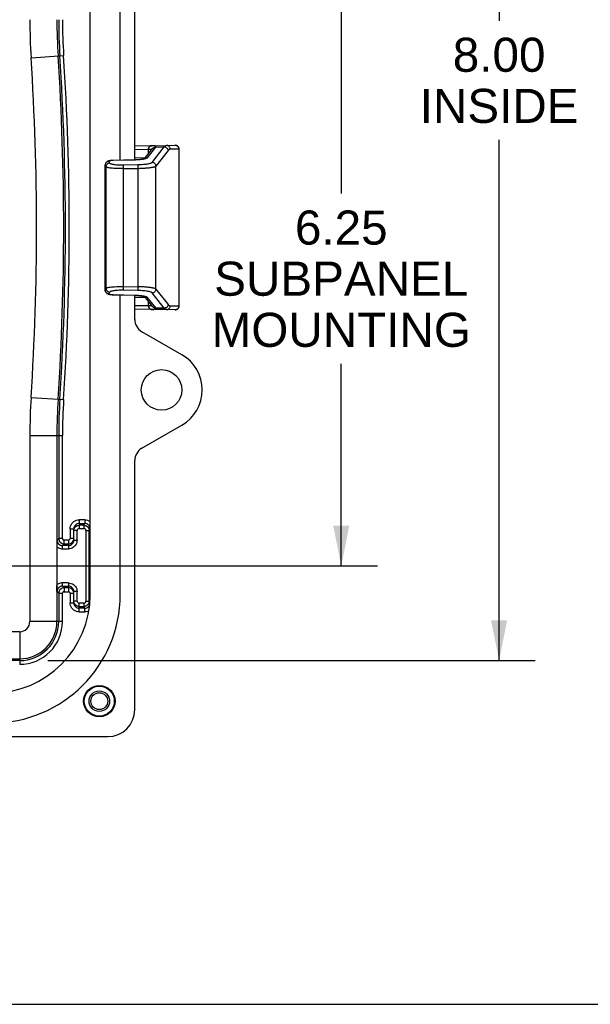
# Model space of a CAD drawing. Header units: inches. Extents: x 0 to 63, y 0 to 40.7.
# Tile 16 of 49: x 46.9 to 52.2, y 0 to 9.1. Entities that reach past the tile are written whole.
import ezdxf

# ---------------------------------------------------------------- set-up
doc = ezdxf.new("R2010")
doc.units = ezdxf.units.IN
doc.header["$LTSCALE"] = 3.462963
doc.header["$MEASUREMENT"] = 0
doc.layers.get('0').update_dxf_attribs({"linetype": 'CONTINUOUS'})
for name, color, linetype in [('_106180', 7, 'CONTINUOUS'), ('_80196', 7, 'CONTINUOUS'), ('_87240', 7, 'CONTINUOUS'), ('_96029', 7, 'CONTINUOUS')]:
    doc.layers.add(name, color=color, linetype=linetype)
doc.styles.get("Standard").update_dxf_attribs({"font": 'arial.ttf'})
doc.dimstyles.new('DIMSTYLE_1', dxfattribs={"dimtxt": 0.314815, "dimasz": 0.37037, "dimexe": 0.09, "dimexo": 0.07, "dimgap": 0.0425, "dimtad": 0, "dimtih": 1, "dimtoh": 1, "dimzin": 4, "dimdsep": 46, "dimtxsty": 'Standard', "dimblk": '_FILLED', "dimblk1": '_FILLED', "dimblk2": '_FILLED', "dimcen": 0.09, "dimadec": 3, "dimazin": 1, "dimtfac": 1, "dimtdec": 3, "dimtofl": 0, "dimtmove": 0, "dimatfit": 3, "dimldrblk": '_FILLED', "dimfxl": 0, "dimtolj": 1, "dimtzin": 4, "dimarcsym": 0})

# ---------------------------------------------------------------- blocks, each defined once
blk = doc.blocks.new('_FILLED')
at = {"color": 0, "linetype": 'ByBlock'}
blk.add_solid([(0, 0), (-1, 0.2), (-1, -0.2)], dxfattribs=at)
blk = doc.blocks.new('*D8')
at = {"color": 2, "linetype": 'Continuous'}
for p, q in [((46.6911, 10.3005), (50.2492, 10.3005)), ((49.9158, 10.3005), (49.9158, 7.4903)), ((49.9158, 4.0505), (49.9158, 5.9162)), ((46.6911, 4.0505), (50.2492, 4.0505))]:
    blk.add_line(p, q, dxfattribs=at)
at = {"color": 2, "linetype": 'Continuous', "xscale": 0.3703703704, "yscale": 0.3703703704, "zscale": 0.3703703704}
for p, rotation in [((49.9158, 10.3005), 90), ((49.9158, 4.0505), 270)]:
    blk.add_blockref('_FILLED', p, dxfattribs=dict(at, rotation=rotation))
at = {"color": 2, "linetype": 'Continuous', "insert": (49.9158, 7.3329), "char_height": 0.31481, "width": 2.389784, "attachment_point": 2, "line_spacing_factor": 0.9}
blk.add_mtext('6.25\\PSUBPANEL\\PMOUNTING', dxfattribs=at)
blk = doc.blocks.new('*D10')
at = {"color": 2, "linetype": 'Continuous'}
for p, q in [((47.2061, 11.1753), (51.7065, 11.1753)), ((51.3732, 11.1753), (51.3732, 9.0866)), ((51.3732, 3.1756), (51.3732, 7.9848)), ((47.2061, 3.1756), (51.7065, 3.1756))]:
    blk.add_line(p, q, dxfattribs=at)
at = {"color": 2, "linetype": 'Continuous', "xscale": 0.3703703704, "yscale": 0.3703703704, "zscale": 0.3703703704}
for p, rotation in [((51.3732, 11.1753), 90), ((51.3732, 3.1756), 270)]:
    blk.add_blockref('_FILLED', p, dxfattribs=dict(at, rotation=rotation))
at = {"color": 2, "linetype": 'Continuous', "insert": (51.3732, 8.9292), "char_height": 0.31481, "width": 1.462894, "attachment_point": 2, "line_spacing_factor": 0.9}
blk.add_mtext('8.00\\PINSIDE', dxfattribs=at)

msp = doc.modelspace()

# ---------------------------------------------------------------- linework, layer by layer
at = {"color": 7, "linetype": 'Continuous'}
msp.add_line((0, 0), (62.963, 0), dxfattribs=at)
at = {"layer": '_106180', "color": 7, "linetype": 'Continuous'}
for p, q in [((48.1658, 7.9315), (48.0094, 7.9287)), ((48.1658, 7.9315), (48.3023, 7.9338)), ((48.3023, 7.9338), (48.3829, 7.9351)), ((48.0984, 7.81), (48.1735, 7.9048)), ((48.4186, 7.9001), (48.4185, 7.9001)), ((48.4186, 7.7458), (48.4186, 7.9001)), ((47.7366, 7.7593), (47.7361, 7.7535)), ((47.7361, 6.5974), (47.7361, 7.7535)), ((47.8104, 7.7958), (47.8064, 7.7957)), ((48.0073, 7.7998), (47.8104, 7.7958)), ((48.0099, 7.7999), (48.0073, 7.7998)), ((48.4186, 6.4509), (48.4186, 7.7458)), ((47.7361, 6.5974), (47.7366, 6.5917)), ((47.8067, 6.5552), (47.8104, 6.5551)), ((47.8104, 6.5551), (48.0073, 6.5511)), ((48.0073, 6.5511), (48.0112, 6.551)), ((48.4186, 6.5847), (48.4186, 6.5845)), ((48.1735, 6.4461), (48.0984, 6.5409)), ((48.1623, 6.4195), (48.0094, 6.4223)), ((48.3023, 6.4171), (48.1623, 6.4195)), ((48.2852, 6.4265), (48.2818, 6.4305)), ((48.3827, 6.4159), (48.3023, 6.4171)), ((48.4185, 6.4509), (48.4186, 6.4509))]:
    msp.add_line(p, q, dxfattribs=at)
at = {"layer": '_106180', "color": 9, "linetype": 'Continuous'}
for p, q in [((48.2002, 7.9176), (48.1213, 7.818)), ((48.169, 7.778), (48.2818, 7.9204)), ((48.2012, 7.919), (48.2818, 7.9204)), ((48.2818, 7.9204), (48.2824, 7.9204)), ((48.2824, 7.9204), (48.2878, 7.9199)), ((48.3861, 7.9347), (48.3806, 7.935)), ((48.1363, 7.8965), (48.0094, 7.8942)), ((48.1334, 7.8964), (48.1334, 7.8542)), ((48.1729, 7.9041), (48.1731, 7.9044)), ((48.3172, 7.8859), (48.2044, 7.7434)), ((48.4159, 7.9), (48.3376, 7.8989)), ((48.4159, 7.9001), (48.4185, 7.9001)), ((48.4159, 7.9), (48.4159, 6.4509)), ((47.7368, 7.7583), (47.7363, 7.753)), ((47.7363, 6.5979), (47.7363, 7.753)), ((47.7433, 7.7371), (47.7363, 7.753)), ((47.7433, 7.7371), (47.7433, 6.6139)), ((47.7705, 7.7876), (47.7775, 7.7716)), ((47.8104, 7.7953), (47.8049, 7.7952)), ((48.0073, 7.7994), (47.8104, 7.7953)), ((47.8104, 7.7953), (47.8104, 7.7958)), ((47.905, 7.7297), (47.9049, 7.7384)), ((47.905, 7.7546), (48.0379, 7.7569)), ((48.0073, 7.7998), (48.0073, 7.7994)), ((48.0136, 7.7995), (48.0073, 7.7994)), ((48.0094, 7.8217), (48.1063, 7.82)), ((48.0378, 7.7414), (48.0378, 7.7324)), ((48.0378, 7.7324), (48.038, 7.7224)), ((48.0961, 7.808), (48.092, 7.8072)), ((48.1001, 7.8089), (48.0961, 7.808)), ((48.1696, 7.778), (48.169, 7.778)), ((48.2044, 6.6075), (48.2044, 7.7434)), ((47.9051, 7.72), (47.905, 7.7297)), ((47.9051, 6.6309), (47.9051, 7.72)), ((48.038, 7.7224), (48.038, 6.6286)), ((47.7363, 6.5979), (47.7433, 6.6139)), ((47.7368, 6.5924), (47.7363, 6.5979)), ((47.7775, 6.5793), (47.7705, 6.5634)), ((47.8049, 6.5558), (47.8104, 6.5556)), ((47.8104, 6.5556), (48.0073, 6.5515)), ((47.8104, 6.5551), (47.8104, 6.5556)), ((47.9049, 6.6119), (47.905, 6.6209)), ((47.9049, 6.6045), (47.9049, 6.6119)), ((47.905, 6.6209), (47.9051, 6.6309)), ((48.0379, 6.594), (47.905, 6.5964)), ((47.9051, 6.6309), (48.0465, 6.6284)), ((48.0073, 6.5515), (48.0136, 6.5514)), ((48.0073, 6.5515), (48.0073, 6.5511)), ((48.0378, 6.6101), (48.0377, 6.6026)), ((48.038, 6.6286), (48.0378, 6.6189)), ((48.0378, 6.6189), (48.0378, 6.6101)), ((48.169, 6.5729), (48.1696, 6.573)), ((48.2818, 6.4305), (48.169, 6.5729)), ((48.2044, 6.6075), (48.3172, 6.4651)), ((48.1063, 6.5309), (48.0094, 6.5292)), ((48.0961, 6.5429), (48.1001, 6.542)), ((48.101, 6.5395), (48.0969, 6.543)), ((48.1213, 6.5329), (48.2002, 6.4333)), ((48.1334, 6.4967), (48.1334, 6.4545)), ((48.0094, 6.4567), (48.1363, 6.4545)), ((48.1736, 6.4458), (48.1731, 6.4465)), ((48.2818, 6.4305), (48.2012, 6.4319)), ((48.2824, 6.4305), (48.2818, 6.4305)), ((48.288, 6.4311), (48.2824, 6.4305)), ((48.3376, 6.4521), (48.4159, 6.4509)), ((48.4185, 6.4509), (48.4159, 6.4509))]:
    msp.add_line(p, q, dxfattribs=at)
for points in [[(48.1623, 7.9314), (48.1577, 7.9309), (48.1533, 7.9296), (48.1492, 7.9275), (48.1455, 7.9248), (48.142, 7.9213), (48.1391, 7.9173), (48.1366, 7.9126), (48.1348, 7.9075), (48.1337, 7.9021), (48.1334, 7.8964)], [(48.1363, 7.8965), (48.1366, 7.9019), (48.1377, 7.9072), (48.1394, 7.912), (48.1416, 7.9165), (48.1445, 7.9207), (48.1479, 7.9243), (48.1519, 7.9273), (48.1562, 7.9295)], [(48.1562, 7.9295), (48.1608, 7.9309), (48.1657, 7.9315)], [(48.2012, 7.919), (48.2023, 7.9223), (48.2019, 7.925), (48.1998, 7.9272), (48.1961, 7.929), (48.1908, 7.9303), (48.1839, 7.9311), (48.1756, 7.9315), (48.1658, 7.9315)], [(48.1731, 7.9044), (48.1764, 7.9085), (48.1804, 7.912), (48.185, 7.915), (48.1901, 7.9172), (48.1955, 7.9185), (48.2012, 7.919)], [(48.1735, 7.9048), (48.1755, 7.9072), (48.1795, 7.9107), (48.1841, 7.9136), (48.1891, 7.9158), (48.1945, 7.9172), (48.2002, 7.9176)], [(48.2012, 7.919), (48.201, 7.9188), (48.2009, 7.9186), (48.2007, 7.9183), (48.2005, 7.9181), (48.2004, 7.9179), (48.2002, 7.9176)], [(48.2878, 7.9199), (48.293, 7.9186), (48.2978, 7.9165), (48.3023, 7.9138), (48.3064, 7.9104), (48.31, 7.9064), (48.3129, 7.9018), (48.3152, 7.8968), (48.3166, 7.8914), (48.3172, 7.8859)], [(48.3376, 7.8989), (48.3372, 7.9044), (48.3359, 7.9097), (48.3339, 7.9147), (48.3311, 7.9193), (48.3276, 7.9234), (48.3235, 7.927), (48.3188, 7.93), (48.3136, 7.9322), (48.308, 7.9335), (48.3023, 7.9338)], [(48.4159, 7.9), (48.4155, 7.9056), (48.4142, 7.911), (48.4121, 7.9161), (48.4092, 7.9208), (48.4056, 7.925), (48.4013, 7.9286), (48.3966, 7.9314), (48.3915, 7.9335), (48.3861, 7.9347)], [(48.1643, 7.8933), (48.1605, 7.8948), (48.1542, 7.8959), (48.1461, 7.8965), (48.1363, 7.8965)], [(48.3376, 7.8989), (48.3342, 7.8985), (48.3308, 7.8973), (48.3274, 7.8955), (48.324, 7.893), (48.3206, 7.8898), (48.3172, 7.8859)], [(47.7361, 7.7535), (47.7362, 7.7534), (47.7362, 7.7533), (47.7362, 7.7532), (47.7363, 7.7531), (47.7363, 7.753)], [(47.7705, 7.7876), (47.7652, 7.787), (47.76, 7.7856), (47.7551, 7.7835), (47.7505, 7.7806), (47.7464, 7.7771), (47.743, 7.773), (47.7402, 7.7684), (47.7381, 7.7635), (47.7368, 7.7583)], [(47.7775, 7.7716), (47.7722, 7.771), (47.767, 7.7697), (47.7622, 7.7676), (47.7578, 7.7649), (47.7538, 7.7615), (47.7503, 7.7574), (47.7474, 7.7529), (47.7452, 7.7479), (47.7438, 7.7426), (47.7433, 7.7371)], [(47.9051, 7.72), (47.8896, 7.7199), (47.874, 7.72), (47.8587, 7.7202), (47.8437, 7.7207), (47.8294, 7.7214), (47.8158, 7.7222), (47.8031, 7.7232), (47.7916, 7.7243), (47.7814, 7.7256), (47.7722, 7.727), (47.7641, 7.7285), (47.7574, 7.7301), (47.7523, 7.7317), (47.7483, 7.7333), (47.7452, 7.7351), (47.7433, 7.7371)], [(47.8049, 7.7952), (47.7996, 7.7949), (47.7945, 7.7945), (47.7897, 7.794), (47.7852, 7.7934), (47.7813, 7.7927), (47.7778, 7.7919), (47.775, 7.7911), (47.7728, 7.7903), (47.7713, 7.7894), (47.7705, 7.7885), (47.7705, 7.7876)], [(47.7775, 7.7716), (47.7793, 7.7694), (47.7824, 7.7673), (47.787, 7.7652), (47.7929, 7.7633), (47.8002, 7.7616), (47.8085, 7.76), (47.818, 7.7585), (47.8285, 7.7573), (47.8399, 7.7563), (47.852, 7.7555), (47.8647, 7.7549), (47.8779, 7.7545), (47.8913, 7.7544), (47.905, 7.7546)], [(47.9049, 7.7384), (47.9049, 7.7459), (47.9049, 7.749), (47.9049, 7.7515), (47.905, 7.7534), (47.905, 7.7546)], [(47.9051, 7.72), (48.0465, 7.7225), (48.0551, 7.7227), (48.0635, 7.723), (48.072, 7.7233), (48.0803, 7.7237), (48.0885, 7.7241), (48.0966, 7.7246), (48.1046, 7.7251), (48.1124, 7.7257), (48.12, 7.7263), (48.1275, 7.727), (48.1346, 7.7277), (48.1416, 7.7284), (48.1482, 7.7292), (48.1546, 7.7301), (48.1607, 7.731), (48.1664, 7.7319), (48.1718, 7.7328), (48.1769, 7.7338), (48.1816, 7.7348), (48.1859, 7.7358), (48.1898, 7.7369), (48.1933, 7.7379), (48.1964, 7.739), (48.199, 7.7401), (48.2012, 7.7412), (48.203, 7.7423), (48.2044, 7.7434)], [(48.092, 7.8072), (48.0875, 7.8063), (48.0829, 7.8055), (48.078, 7.8048), (48.0728, 7.8041), (48.0675, 7.8034), (48.062, 7.8028), (48.0563, 7.8022), (48.0505, 7.8016), (48.0445, 7.8012), (48.0385, 7.8007), (48.0323, 7.8003), (48.0261, 7.8), (48.0199, 7.7998), (48.0136, 7.7995)], [(48.0379, 7.7569), (48.0378, 7.7558), (48.0378, 7.754), (48.0377, 7.7516), (48.0377, 7.7487), (48.0378, 7.7414)], [(48.0379, 7.7569), (48.0514, 7.7573), (48.0647, 7.7578), (48.0778, 7.7586), (48.0905, 7.7596), (48.1026, 7.7608), (48.114, 7.7622), (48.1247, 7.7638), (48.1345, 7.7655), (48.1432, 7.7673), (48.1509, 7.7693), (48.1574, 7.7714), (48.1626, 7.7735), (48.1664, 7.7757), (48.169, 7.778)], [(48.1213, 7.818), (48.1158, 7.8176), (48.1106, 7.8163), (48.1056, 7.8142), (48.101, 7.8114), (48.1001, 7.8106)], [(48.1213, 7.818), (48.1203, 7.817), (48.119, 7.8159), (48.1173, 7.8149), (48.1152, 7.8139), (48.1128, 7.8128), (48.1101, 7.8118), (48.1071, 7.8108), (48.1037, 7.8099), (48.1001, 7.8089)], [(48.2044, 7.7434), (48.2038, 7.7488), (48.2025, 7.754), (48.2004, 7.7588), (48.1977, 7.7632), (48.1943, 7.7673), (48.1902, 7.7708), (48.1856, 7.7738), (48.1805, 7.776), (48.1751, 7.7774), (48.1696, 7.778)], [(47.7363, 6.5979), (47.7363, 6.5978), (47.7362, 6.5977), (47.7362, 6.5976), (47.7362, 6.5975), (47.7361, 6.5974)], [(47.7705, 6.5634), (47.7652, 6.5639), (47.76, 6.5653), (47.7552, 6.5674), (47.7508, 6.5701), (47.7468, 6.5735), (47.7433, 6.5775), (47.7404, 6.5821), (47.7382, 6.5871), (47.7368, 6.5924)], [(47.7433, 6.6139), (47.7457, 6.6162), (47.7499, 6.6184), (47.7558, 6.6204), (47.7633, 6.6222), (47.7721, 6.6239), (47.7823, 6.6255), (47.7942, 6.6269), (47.8077, 6.6281), (47.8231, 6.6292), (47.8395, 6.6301), (47.856, 6.6306), (47.8725, 6.6309), (47.889, 6.631), (47.9051, 6.6309)], [(47.7433, 6.6139), (47.7438, 6.6085), (47.7451, 6.6034), (47.7471, 6.5986), (47.7497, 6.5942), (47.7531, 6.5902), (47.7571, 6.5866), (47.7616, 6.5836), (47.7666, 6.5814), (47.772, 6.5799), (47.7775, 6.5793)], [(47.7705, 6.5634), (47.7705, 6.5625), (47.7713, 6.5616), (47.7728, 6.5607), (47.775, 6.5598), (47.7778, 6.559), (47.7813, 6.5582), (47.7852, 6.5576), (47.7897, 6.557), (47.7945, 6.5564), (47.7997, 6.556), (47.8049, 6.5558)], [(47.905, 6.5964), (47.8913, 6.5965), (47.8778, 6.5964), (47.8647, 6.596), (47.8519, 6.5954), (47.8399, 6.5946), (47.8285, 6.5936), (47.818, 6.5924), (47.8085, 6.591), (47.8002, 6.5894), (47.7929, 6.5876), (47.787, 6.5857), (47.7824, 6.5837), (47.7793, 6.5815), (47.7775, 6.5793)], [(47.905, 6.5964), (47.905, 6.5975), (47.9049, 6.5993), (47.9049, 6.6016), (47.9049, 6.6045)], [(48.0136, 6.5514), (48.0198, 6.5512), (48.0261, 6.5509), (48.0323, 6.5506), (48.0384, 6.5502), (48.0445, 6.5498), (48.0505, 6.5493), (48.0563, 6.5488), (48.0619, 6.5482), (48.0674, 6.5475), (48.0728, 6.5469), (48.0779, 6.5462), (48.0828, 6.5454), (48.0875, 6.5446), (48.0919, 6.5438), (48.0961, 6.5429)], [(48.0377, 6.6026), (48.0377, 6.5996), (48.0378, 6.5971), (48.0378, 6.5952), (48.0379, 6.594)], [(48.169, 6.5729), (48.1664, 6.5752), (48.1626, 6.5774), (48.1574, 6.5795), (48.1509, 6.5816), (48.1433, 6.5836), (48.1345, 6.5854), (48.1247, 6.5871), (48.114, 6.5887), (48.1026, 6.5901), (48.0904, 6.5913), (48.0777, 6.5923), (48.0647, 6.5931), (48.0514, 6.5937), (48.0379, 6.594)], [(48.2044, 6.6075), (48.203, 6.6086), (48.2012, 6.6097), (48.199, 6.6108), (48.1964, 6.6119), (48.1933, 6.613), (48.1898, 6.6141), (48.1859, 6.6151), (48.1816, 6.6161), (48.1769, 6.6171), (48.1718, 6.6181), (48.1664, 6.6191), (48.1607, 6.62), (48.1546, 6.6208), (48.1482, 6.6217), (48.1416, 6.6225), (48.1346, 6.6233), (48.1275, 6.624), (48.12, 6.6246), (48.1124, 6.6253), (48.1046, 6.6258), (48.0966, 6.6264), (48.0885, 6.6268), (48.0803, 6.6273), (48.072, 6.6276), (48.0635, 6.6279), (48.0551, 6.6282), (48.0465, 6.6284)], [(48.1696, 6.573), (48.175, 6.5735), (48.1801, 6.5748), (48.185, 6.5768), (48.1894, 6.5795), (48.1935, 6.5829), (48.1971, 6.587), (48.2001, 6.5915), (48.2024, 6.5966), (48.2038, 6.6019), (48.2044, 6.6075)], [(48.1001, 6.542), (48.1037, 6.5411), (48.1071, 6.5401), (48.1101, 6.5391), (48.1128, 6.5381), (48.1152, 6.5371), (48.1172, 6.536), (48.1189, 6.535), (48.1203, 6.534), (48.1213, 6.5329)], [(48.1213, 6.5329), (48.1158, 6.5334), (48.1106, 6.5346), (48.1056, 6.5367), (48.101, 6.5395)], [(48.3172, 6.4651), (48.3166, 6.4597), (48.3153, 6.4545), (48.3133, 6.4497), (48.3105, 6.4453), (48.3071, 6.4412), (48.303, 6.4377), (48.2984, 6.4347), (48.2934, 6.4325), (48.288, 6.4311)], [(48.3172, 6.4651), (48.3206, 6.4611), (48.324, 6.4579), (48.3274, 6.4554), (48.3308, 6.4536), (48.3342, 6.4525), (48.3376, 6.4521)], [(48.1334, 6.4545), (48.1337, 6.4491), (48.1347, 6.4438), (48.1364, 6.439), (48.1386, 6.4344), (48.1414, 6.4303), (48.1448, 6.4267), (48.1487, 6.4237), (48.153, 6.4215), (48.1575, 6.4201), (48.1623, 6.4195)], [(48.1363, 6.4545), (48.1461, 6.4544), (48.1542, 6.455), (48.1605, 6.4562), (48.1643, 6.4577)], [(48.1363, 6.4545), (48.1366, 6.449), (48.1377, 6.4438), (48.1394, 6.4389), (48.1416, 6.4344), (48.1445, 6.4303), (48.1479, 6.4267), (48.1519, 6.4237), (48.1562, 6.4214)], [(48.1562, 6.4214), (48.1608, 6.42), (48.1657, 6.4195)], [(48.1658, 6.4195), (48.1756, 6.4195), (48.1839, 6.4198), (48.1908, 6.4207), (48.1961, 6.4219), (48.1998, 6.4237), (48.2019, 6.4259), (48.2023, 6.4287), (48.2012, 6.4319)], [(48.2002, 6.4333), (48.1947, 6.4337), (48.1895, 6.435), (48.1847, 6.437), (48.1802, 6.4396), (48.1762, 6.443), (48.1735, 6.4461)], [(48.2012, 6.4319), (48.1957, 6.4323), (48.1905, 6.4336), (48.1856, 6.4356), (48.1812, 6.4383), (48.1771, 6.4417), (48.1736, 6.4458)], [(48.2002, 6.4333), (48.2004, 6.4331), (48.2005, 6.4328), (48.2007, 6.4326), (48.2009, 6.4324), (48.201, 6.4321), (48.2012, 6.4319)], [(48.3023, 6.4171), (48.3078, 6.4174), (48.3132, 6.4186), (48.3181, 6.4206), (48.3227, 6.4233), (48.3269, 6.4267), (48.3305, 6.4308), (48.3335, 6.4356), (48.3358, 6.4408), (48.3372, 6.4463), (48.3376, 6.4521)], [(48.4159, 6.4509), (48.4155, 6.4453), (48.4142, 6.4399), (48.4121, 6.4348), (48.4092, 6.4301), (48.4056, 6.4259), (48.4013, 6.4224), (48.3966, 6.4195), (48.3915, 6.4175), (48.3861, 6.4162), (48.3806, 6.4159)]]:
    msp.add_lwpolyline(points, dxfattribs=at)
at = {"layer": '_106180', "color": 7, "linetype": 'Continuous'}
for points in [[(48.2818, 7.9204), (48.2852, 7.9245), (48.2886, 7.9278), (48.292, 7.9304), (48.2954, 7.9323), (48.2989, 7.9334), (48.3023, 7.9338)], [(47.7635, 7.7894), (47.7596, 7.7879), (47.7557, 7.7859), (47.7517, 7.7833), (47.7476, 7.7799), (47.7437, 7.7757), (47.7405, 7.7706), (47.7381, 7.7651), (47.7366, 7.7593)], [(47.7763, 7.7927), (47.7716, 7.7917), (47.7674, 7.7906), (47.7635, 7.7894)], [(47.8064, 7.7957), (47.7996, 7.7954), (47.7931, 7.7949), (47.787, 7.7943), (47.7814, 7.7935), (47.7763, 7.7927)], [(48.1009, 7.8109), (48.1011, 7.811), (48.1011, 7.811), (48.1005, 7.8108), (48.0992, 7.8103), (48.0973, 7.8097), (48.0948, 7.809), (48.0917, 7.8082), (48.0881, 7.8074), (48.0839, 7.8066), (48.0793, 7.8058), (48.0741, 7.805), (48.0685, 7.8042), (48.0625, 7.8034), (48.056, 7.8027), (48.0491, 7.8021), (48.0419, 7.8015), (48.0343, 7.8009), (48.0264, 7.8005), (48.0182, 7.8001), (48.0099, 7.7999)], [(47.7366, 6.5917), (47.7381, 6.5859), (47.7405, 6.5803), (47.7437, 6.5752), (47.7476, 6.571), (47.7517, 6.5676), (47.7558, 6.565), (47.7597, 6.563), (47.7636, 6.5615)], [(47.7636, 6.5615), (47.7675, 6.5603), (47.7718, 6.5592), (47.7764, 6.5582)], [(47.7764, 6.5582), (47.7816, 6.5574), (47.7872, 6.5566), (47.7933, 6.556), (47.7998, 6.5555), (47.8067, 6.5552)], [(48.0112, 6.551), (48.0204, 6.5507), (48.0293, 6.5503), (48.0379, 6.5498), (48.0461, 6.5491), (48.0538, 6.5484), (48.0611, 6.5477), (48.0679, 6.5469), (48.0741, 6.546), (48.0797, 6.5451), (48.0848, 6.5442), (48.0892, 6.5433), (48.093, 6.5424), (48.0961, 6.5416), (48.0985, 6.5408), (48.1002, 6.5403), (48.1008, 6.54)], [(48.3023, 6.4171), (48.2989, 6.4175), (48.2954, 6.4186), (48.292, 6.4205), (48.2886, 6.4231), (48.2852, 6.4265)]]:
    msp.add_lwpolyline(points, dxfattribs=at)
for centre, start, end in [((48.3836, 7.9001), 359.99347, 90.99931), ((48.3836, 6.4509), 269.00154, 0.00109)]:
    msp.add_arc(centre, 0.035, start, end, dxfattribs=at)
at = {"layer": '_80196', "color": 7, "linetype": 'Continuous'}
for p, q in [((47.5979, 3.784), (47.5979, 10.574)), ((47.8749, 7.7971), (47.8749, 10.574)), ((47.8749, 3.784), (47.8749, 6.5538))]:
    msp.add_line(p, q, dxfattribs=at)
for radius in [1.186, 0.909]:
    msp.add_arc((46.6889, 3.784), radius, 270, 360, dxfattribs=at)
at = {"layer": '_87240', "color": 7, "linetype": 'Continuous'}
for p, q in [((48.0094, 7.7998), (48.0094, 11.6289)), ((48.0094, 6.3265), (48.0094, 6.5511)), ((48.4444, 6.0002), (48.0747, 6.2137)), ((48.0747, 5.1373), (48.4444, 5.3507)), ((47.2905, 5.2552), (47.2905, 4.2873)), ((47.3067, 5.2552), (47.3067, 4.3042)), ((48.0094, 2.722), (48.0094, 5.0244)), ((47.4469, 4.2881), (47.4469, 4.3917)), ((47.4969, 4.4417), (47.5468, 4.4417)), ((47.5388, 4.4256), (47.4969, 4.4256)), ((47.5888, 3.7253), (47.5888, 4.3756)), ((47.2907, 4.2881), (47.2905, 4.2471)), ((47.2905, 4.2491), (47.2905, 3.5355)), ((47.3969, 4.2381), (47.3407, 4.2381)), ((47.3567, 4.2542), (47.3969, 4.2542)), ((47.2906, 3.8461), (47.2905, 3.8698)), ((47.2907, 3.8128), (47.2906, 3.8461)), ((47.3407, 3.8628), (47.3969, 3.8628)), ((47.3969, 3.8467), (47.3567, 3.8467)), ((47.3067, 3.7967), (47.3067, 3.5355)), ((47.4469, 3.7092), (47.4469, 3.8128)), ((47.4969, 3.6753), (47.5388, 3.6753)), ((47.5468, 3.6592), (47.4969, 3.6592)), ((46.2272, 3.1918), (46.9469, 3.1918)), ((46.9469, 3.1756), (46.2272, 3.1756)), ((40.8534, 2.473), (47.7603, 2.473))]:
    msp.add_line(p, q, dxfattribs=at)
at = {"layer": '_87240', "color": 9, "linetype": 'Continuous'}
for p, q in [((47.052, 8.7442), (47.3525, 8.7638)), ((47.052, 5.6067), (47.3525, 5.5871)), ((47.0405, 5.2552), (47.3417, 5.2552)), ((47.0405, 5.2552), (47.0405, 3.5355)), ((47.3417, 4.3042), (47.3417, 5.2552)), ((47.5468, 4.4767), (47.4969, 4.4767)), ((47.4969, 4.4767), (47.4969, 4.4417)), ((47.5468, 4.4767), (47.5468, 4.4417)), ((47.4119, 4.3917), (47.4469, 4.3917)), ((47.4119, 4.3917), (47.4119, 4.3042)), ((47.4769, 4.3756), (47.4469, 4.3756)), ((47.4769, 4.2881), (47.4769, 4.3756)), ((47.4969, 4.4417), (47.4969, 4.3956)), ((47.4969, 4.3956), (47.5388, 4.3956)), ((47.5388, 4.4256), (47.5468, 4.4417)), ((47.5388, 4.4256), (47.5388, 4.3956)), ((47.5588, 4.3756), (47.5888, 4.3756)), ((47.5588, 4.3756), (47.5588, 3.7253)), ((47.5878, 4.3853), (47.5888, 4.3756)), ((47.5968, 4.3917), (47.5888, 4.3756)), ((47.2907, 4.2881), (47.3067, 4.3042)), ((47.3417, 4.3042), (47.3067, 4.3042)), ((47.3969, 4.2892), (47.3567, 4.2892)), ((47.3567, 4.2542), (47.3567, 4.2892)), ((47.3969, 4.2892), (47.3969, 4.2381)), ((47.4469, 4.3042), (47.4119, 4.3042)), ((47.4469, 4.2881), (47.4769, 4.2881)), ((47.3406, 4.2081), (47.3969, 4.2081)), ((47.3567, 4.2542), (47.3407, 4.2381)), ((47.3407, 4.2081), (47.3407, 4.2381)), ((47.3969, 4.2381), (47.3969, 4.2081)), ((47.3969, 3.8928), (47.3407, 3.8928)), ((47.3407, 3.8628), (47.3407, 3.8928)), ((47.3407, 3.8628), (47.3567, 3.8467)), ((47.3567, 3.8467), (47.3567, 3.8117)), ((47.3969, 3.8928), (47.3969, 3.8117)), ((47.3067, 3.7967), (47.2907, 3.8128)), ((47.3067, 3.7967), (47.3417, 3.7967)), ((47.3417, 3.5355), (47.3417, 3.7967)), ((47.3567, 3.8117), (47.3969, 3.8117)), ((47.4119, 3.7967), (47.4469, 3.7967)), ((47.4119, 3.7967), (47.4119, 3.7093)), ((47.4769, 3.8128), (47.4469, 3.8128)), ((47.4769, 3.7253), (47.4769, 3.8128)), ((47.4119, 3.7092), (47.4469, 3.7092)), ((47.4769, 3.7253), (47.4469, 3.7253)), ((47.5388, 3.7053), (47.4969, 3.7053)), ((47.4969, 3.6592), (47.4969, 3.7053)), ((47.4969, 3.6242), (47.4969, 3.6592)), ((47.5388, 3.7053), (47.5388, 3.6753)), ((47.5468, 3.6592), (47.5388, 3.6753)), ((47.5468, 3.6242), (47.5468, 3.6592)), ((47.5588, 3.7253), (47.5888, 3.7253)), ((47.5888, 3.7253), (47.5944, 3.714)), ((47.4969, 3.6242), (47.5468, 3.6242)), ((47.3417, 3.5355), (47.0405, 3.5355)), ((46.9469, 3.4418), (46.2272, 3.4418)), ((46.9469, 3.4418), (46.9469, 3.1406))]:
    msp.add_line(p, q, dxfattribs=at)
for points in [[(47.4119, 4.3917), (47.413, 4.4052), (47.4161, 4.418), (47.4212, 4.4303), (47.4281, 4.4417), (47.4368, 4.4518), (47.4469, 4.4604), (47.4582, 4.4674), (47.4705, 4.4725), (47.4834, 4.4756), (47.4969, 4.4767)], [(47.5468, 4.4767), (47.5603, 4.4756), (47.5732, 4.4725), (47.5855, 4.4674), (47.5968, 4.4604), (47.5979, 4.4594)], [(47.4969, 4.3956), (47.4915, 4.3948), (47.4869, 4.3929), (47.4828, 4.3897), (47.4796, 4.3856), (47.4777, 4.381), (47.4769, 4.3756)], [(47.5388, 4.4256), (47.5485, 4.4246), (47.5579, 4.4218), (47.5666, 4.4172), (47.5741, 4.4109), (47.5803, 4.4034), (47.585, 4.3947), (47.5878, 4.3853)], [(47.5588, 4.3756), (47.558, 4.381), (47.5561, 4.3856), (47.5529, 4.3897), (47.5488, 4.3929), (47.5441, 4.3948), (47.5388, 4.3956)], [(47.5968, 4.3917), (47.5959, 4.4014), (47.593, 4.4108), (47.5884, 4.4194), (47.5822, 4.427), (47.5746, 4.4332), (47.5659, 4.4379), (47.5566, 4.4407), (47.5468, 4.4417)], [(47.2907, 4.2881), (47.2916, 4.2783), (47.2945, 4.2689), (47.2991, 4.2603), (47.3053, 4.2527), (47.3129, 4.2465), (47.3215, 4.2419), (47.3309, 4.239), (47.3407, 4.2381)], [(47.3067, 4.3042), (47.3077, 4.2944), (47.3105, 4.285), (47.3152, 4.2764), (47.3214, 4.2688), (47.3289, 4.2626), (47.3376, 4.258), (47.347, 4.2551), (47.3567, 4.2542)], [(47.3417, 4.3042), (47.3423, 4.3002), (47.3437, 4.2967), (47.3461, 4.2936), (47.3492, 4.2912), (47.3527, 4.2897), (47.3567, 4.2892)], [(47.3969, 4.2892), (47.4009, 4.2897), (47.4044, 4.2912), (47.4075, 4.2936), (47.4099, 4.2967), (47.4113, 4.3002), (47.4119, 4.3042)], [(47.4769, 4.2881), (47.4758, 4.2754), (47.4729, 4.2633), (47.4681, 4.2517), (47.4616, 4.241), (47.4534, 4.2315), (47.4439, 4.2234), (47.4333, 4.2169), (47.4217, 4.212), (47.4096, 4.2091), (47.3969, 4.2081)], [(47.2905, 4.2257), (47.2979, 4.2205), (47.3058, 4.2161), (47.3141, 4.2126), (47.3228, 4.2101), (47.3316, 4.2086), (47.3406, 4.2081)], [(47.3407, 3.8928), (47.3316, 3.8923), (47.3228, 3.8908), (47.3141, 3.8883), (47.3058, 3.8848), (47.2979, 3.8805), (47.2905, 3.8752)], [(47.3407, 3.8628), (47.3309, 3.8619), (47.3215, 3.859), (47.3129, 3.8544), (47.3053, 3.8482), (47.2991, 3.8406), (47.2945, 3.832), (47.2916, 3.8226), (47.2907, 3.8128)], [(47.3567, 3.8467), (47.347, 3.8458), (47.3376, 3.8429), (47.329, 3.8383), (47.3214, 3.8321), (47.3152, 3.8245), (47.3105, 3.8159), (47.3077, 3.8065), (47.3067, 3.7967)], [(47.3969, 3.8928), (47.4096, 3.8918), (47.4217, 3.8889), (47.4333, 3.8841), (47.4439, 3.8775), (47.4534, 3.8694), (47.4616, 3.8599), (47.4681, 3.8492), (47.4729, 3.8376), (47.4758, 3.8255), (47.4769, 3.8128)], [(47.3567, 3.8117), (47.3527, 3.8112), (47.3492, 3.8097), (47.3461, 3.8073), (47.3437, 3.8042), (47.3423, 3.8007), (47.3417, 3.7967)], [(47.4119, 3.7967), (47.4113, 3.8008), (47.4099, 3.8043), (47.4075, 3.8073), (47.4044, 3.8097), (47.4009, 3.8112), (47.3969, 3.8117)], [(47.4969, 3.6242), (47.4834, 3.6254), (47.4705, 3.6284), (47.4582, 3.6336), (47.4469, 3.6405), (47.4368, 3.6492), (47.4281, 3.6593), (47.4212, 3.6706), (47.4161, 3.6829), (47.413, 3.6957), (47.4119, 3.7093)], [(47.4769, 3.7253), (47.4777, 3.72), (47.4796, 3.7153), (47.4828, 3.7112), (47.4869, 3.708), (47.4915, 3.7061), (47.4969, 3.7053)], [(47.5388, 3.7053), (47.5441, 3.7061), (47.5488, 3.708), (47.5529, 3.7112), (47.5561, 3.7153), (47.558, 3.72), (47.5588, 3.7253)], [(47.585, 3.7062), (47.5803, 3.6975), (47.5741, 3.69), (47.5666, 3.6838), (47.5579, 3.6791), (47.5485, 3.6763), (47.5388, 3.6753)], [(47.5468, 3.6592), (47.5566, 3.6602), (47.5659, 3.6631), (47.5746, 3.6677), (47.5822, 3.6739), (47.5884, 3.6815), (47.5928, 3.6897)], [(47.5888, 3.7253), (47.5878, 3.7156), (47.585, 3.7062)], [(47.5844, 3.6331), (47.5732, 3.6284), (47.5603, 3.6254), (47.5468, 3.6242)]]:
    msp.add_lwpolyline(points, dxfattribs=at)
at = {"layer": '_87240', "color": 7, "linetype": 'Continuous'}
for points in [[(47.4969, 4.4417), (47.4871, 4.4407), (47.4778, 4.4379), (47.4691, 4.4332), (47.4615, 4.427), (47.4553, 4.4194), (47.4507, 4.4108), (47.4478, 4.4014), (47.4469, 4.3917)], [(47.4469, 4.3756), (47.4478, 4.3853), (47.4507, 4.3947), (47.4553, 4.4034)], [(47.4553, 4.4034), (47.4615, 4.4109), (47.4691, 4.4172), (47.4778, 4.4218)], [(47.4778, 4.4218), (47.4871, 4.4246), (47.4969, 4.4256)], [(47.3969, 4.2542), (47.4066, 4.2551), (47.416, 4.258), (47.4247, 4.2626), (47.4322, 4.2688), (47.4385, 4.2764), (47.4431, 4.285), (47.4459, 4.2944), (47.4469, 4.3042)], [(47.4247, 4.2465), (47.4322, 4.2527), (47.4385, 4.2603), (47.4431, 4.2689), (47.4459, 4.2783), (47.4469, 4.2881)], [(47.3969, 4.2381), (47.4066, 4.239), (47.416, 4.2419), (47.4247, 4.2465)], [(47.4247, 3.8544), (47.416, 3.859), (47.4067, 3.8619), (47.3969, 3.8628)], [(47.4469, 3.7967), (47.4459, 3.8065), (47.4431, 3.8159), (47.4385, 3.8245), (47.4322, 3.8321), (47.4247, 3.8383), (47.416, 3.8429), (47.4066, 3.8458), (47.3969, 3.8467)], [(47.4469, 3.8128), (47.4459, 3.8226), (47.4431, 3.832), (47.4385, 3.8406), (47.4322, 3.8482), (47.4247, 3.8544)], [(47.4469, 3.7092), (47.4478, 3.6995), (47.4507, 3.6901), (47.4553, 3.6815), (47.4615, 3.6739), (47.4691, 3.6677), (47.4778, 3.6631), (47.4871, 3.6602), (47.4969, 3.6592)], [(47.4778, 3.6791), (47.4691, 3.6838), (47.4615, 3.69), (47.4553, 3.6975), (47.4507, 3.7062), (47.4478, 3.7156)], [(47.4969, 3.6753), (47.4871, 3.6763), (47.4778, 3.6791)]]:
    msp.add_lwpolyline(points, dxfattribs=at)
for centre, radius in [((48.2569, 5.6755), 0.1875), ((47.6819, 2.8005), 0.145)]:
    msp.add_circle(centre, radius, dxfattribs=at)
at = {"layer": '_87240', "color": 9, "linetype": 'Continuous'}
for centre, radius, start, end in [((52.4469, 9.0957), 5.4064, 180, 183.72832), ((52.4469, 9.0957), 5.1052, 180, 183.72832), ((22.9781, 7.1755), 24.1249, 356.27168, 3.72832), ((22.9781, 7.1755), 24.4261, 356.27168, 3.72832), ((52.4469, 5.2552), 5.4064, 176.27168, 180.00002), ((52.4469, 5.2552), 5.1052, 176.27168, 180), ((46.9469, 3.5355), 0.3948, 269.99984, 359.99997), ((46.9469, 3.5355), 0.0936, 270.00746, 0.02351)]:
    msp.add_arc(centre, radius, start, end, dxfattribs=at)
at = {"layer": '_87240', "color": 7, "linetype": 'Continuous'}
for centre, radius, start, end in [((52.4469, 9.0957), 5.1564, 180, 183.72832), ((52.4469, 9.0957), 5.1402, 180, 183.72832), ((22.9781, 7.1755), 24.3749, 356.27168, 3.72832), ((22.9781, 7.1755), 24.3911, 356.27168, 3.72832), ((48.2569, 5.6755), 0.375, 300, 60), ((52.4469, 5.2552), 5.1564, 176.27168, 180), ((52.4469, 5.2552), 5.1402, 176.27168, 180), ((46.9469, 3.5355), 0.3598, 270, 360), ((46.9469, 3.5355), 0.3436, 270, 360)]:
    msp.add_arc(centre, radius, start, end, dxfattribs=at)
for centre, major_axis, ratio, start_param, end_param in [((48.1399, 6.3262), (0.1233, -0.0428), 0.995739, -2.808937, -1.761211), ((48.1399, 5.0248), (0.1233, 0.0428), 0.995739, 1.761211, 2.808937), ((47.7584, 2.7239), (-0.1781, 0.1781), 0.992433, 2.359993, 3.923193)]:
    msp.add_ellipse(centre, major_axis=major_axis, ratio=ratio, start_param=start_param, end_param=end_param, dxfattribs=at)
at = {"layer": '_96029', "color": 7, "linetype": 'Continuous'}
for radius in [0.1386, 0.095, 0.0781]:
    msp.add_circle((47.6819, 2.8005), radius, dxfattribs=at)

# ---------------------------------------------------------------- dimensions: what is measured, and where the dimension line sits
at = {"color": 2, "linetype": 'Continuous'}
for base, p1, p2, text, picture, middle in [((51.3732, 3.1756), (47.1361, 11.1753), (47.1361, 3.1756), '<>\\PINSIDE', '*D10', (51.3732, 8.5357)), ((49.9158, 4.0505), (46.6211, 10.3005), (46.6211, 4.0505), '<>\\PSUBPANEL\\PMOUNTING', '*D8', (49.9158, 6.7032))]:
    dim = msp.add_linear_dim(base=base, p1=p1, p2=p2, angle=270, text=text, dimstyle='DIMSTYLE_1', dxfattribs=at)
    dim.commit()
    dim.dimension.update_dxf_attribs({"geometry": picture, "text_midpoint": middle, "dimtype": 160})

doc.saveas('drawing.dxf')
